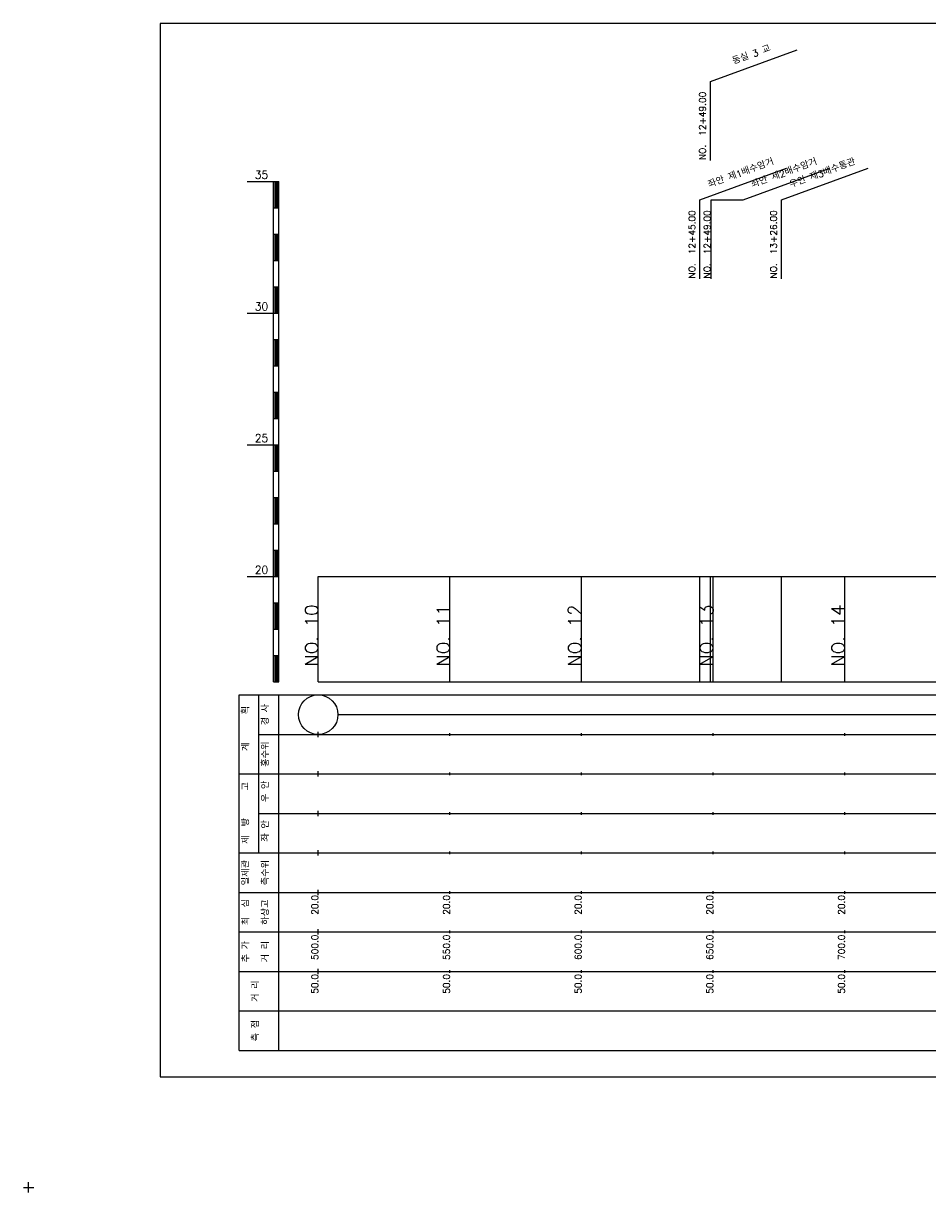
# Model space of a CAD drawing. Extents: x -2 to 685, y -2 to 3823.
# Tile 3 of 13: x -2 to 342, y 481 to 925. Entities that reach past the tile are written whole.
import ezdxf
from ezdxf.enums import TextEntityAlignment as Align

# ---------------------------------------------------------------- set-up
doc = ezdxf.new("R2010")
doc.units = 0
doc.header["$LTSCALE"] = 5
for name, color, linetype in [('BOX', 5, 'CONTINUOUS'), ('DT1', 3, 'CONTINUOUS'), ('LT1', 4, 'CONTINUOUS'), ('ST1', 7, 'CONTINUOUS')]:
    doc.layers.add(name, color=color, linetype=linetype)
doc.styles.add('GHS', font='ROMANS.shx', dxfattribs={"bigfont": 'GHS.shx'})

msp = doc.modelspace()

# ---------------------------------------------------------------- linework, layer by layer
at = {"layer": 'BOX'}
msp.add_lwpolyline([(50, 525), (650, 525), (650, 925), (50, 925), (50, 525)], dxfattribs=at)
at = {"layer": 'DT1', "linetype": 'CONTINUOUS'}
msp.add_line((259.32, 858), (271.41, 858), dxfattribs=at)
at = {"layer": 'DT1'}
for p, q in [((110, 704.33), (110, 706.33)), ((160, 704.83), (160, 705.83)), ((210, 704.83), (210, 705.83)), ((260, 704.83), (260, 705.83)), ((310, 704.83), (310, 705.83))]:
    msp.add_line(p, q, dxfattribs=at)
at = {"layer": 'LT1', "linetype": 'CONTINUOUS'}
for p, q in [((259, 902.97), (291.89, 914.94)), ((259, 872.97), (259, 902.97)), ((255, 858), (287.89, 869.97)), ((271.41, 858), (304.3, 869.97)), ((286, 858), (318.89, 869.97)), ((255, 828), (255, 858)), ((259.32, 828), (259.32, 858)), ((286, 828), (286, 858))]:
    msp.add_line(p, q, dxfattribs=at)
at = {"layer": 'LT1'}
for p, q in [((83, 865), (93, 865)), ((93, 675), (93, 865)), ((93, 865), (95, 865)), ((93.5, 864.8), (93.5, 855.2)), ((94, 864.8), (94, 855.2)), ((94.5, 864.8), (94.5, 855.2)), ((95, 675), (95, 865)), ((93, 855), (95, 855)), ((93, 845), (95, 845)), ((93.5, 844.8), (93.5, 835.2)), ((94, 844.8), (94, 835.2)), ((94.5, 844.8), (94.5, 835.2)), ((93, 835), (95, 835)), ((93, 825), (95, 825)), ((93.5, 824.8), (93.5, 815.2)), ((94, 824.8), (94, 815.2)), ((94.5, 824.8), (94.5, 815.2)), ((83, 815), (93, 815)), ((93, 815), (95, 815)), ((93, 805), (95, 805)), ((93.5, 804.8), (93.5, 795.2)), ((94, 804.8), (94, 795.2)), ((94.5, 804.8), (94.5, 795.2)), ((93, 795), (95, 795)), ((93, 785), (95, 785)), ((93.5, 784.8), (93.5, 775.2)), ((94, 784.8), (94, 775.2)), ((94.5, 784.8), (94.5, 775.2)), ((93, 775), (95, 775)), ((83, 765), (93, 765)), ((93, 765), (95, 765)), ((93.5, 764.8), (93.5, 755.2)), ((94, 764.8), (94, 755.2)), ((94.5, 764.8), (94.5, 755.2)), ((93, 755), (95, 755)), ((93, 745), (95, 745)), ((93.5, 744.8), (93.5, 735.2)), ((94, 744.8), (94, 735.2)), ((94.5, 744.8), (94.5, 735.2)), ((93, 735), (95, 735)), ((93, 725), (95, 725)), ((93.5, 724.8), (93.5, 715.2)), ((94, 724.8), (94, 715.2)), ((94.5, 724.8), (94.5, 715.2)), ((83, 715), (93, 715)), ((93, 715), (95, 715)), ((110, 675), (110, 715)), ((160, 675), (160, 715)), ((210, 675), (210, 715)), ((255, 675), (255, 715)), ((259, 675), (259, 715)), ((260, 675), (260, 715)), ((286, 675), (286, 715)), ((310, 675), (310, 715)), ((93, 705), (95, 705)), ((93.5, 704.8), (93.5, 695.2)), ((94, 704.8), (94, 695.2)), ((94.5, 704.8), (94.5, 695.2)), ((93, 695), (95, 695)), ((93, 685), (95, 685)), ((93.5, 684.8), (93.5, 675.2)), ((94, 684.8), (94, 675.2)), ((94.5, 684.8), (94.5, 675.2)), ((93, 675), (95, 675)), ((110, 675), (610, 675)), ((110, 654), (110, 656)), ((160, 654.5), (160, 655.5)), ((210, 654.5), (210, 655.5)), ((260, 654.5), (260, 655.5)), ((310, 654.5), (310, 655.5)), ((110, 639), (110, 641)), ((160, 639.5), (160, 640.5)), ((210, 639.5), (210, 640.5)), ((260, 639.5), (260, 640.5)), ((310, 639.5), (310, 640.5)), ((110, 624), (110, 626)), ((160, 624.5), (160, 625.5)), ((210, 624.5), (210, 625.5)), ((260, 624.5), (260, 625.5)), ((310, 624.5), (310, 625.5)), ((110, 609), (110, 611)), ((160, 609.5), (160, 610.5)), ((210, 609.5), (210, 610.5)), ((260, 609.5), (260, 610.5)), ((310, 609.5), (310, 610.5)), ((110, 594), (110, 596)), ((160, 594.5), (160, 595.5)), ((210, 594.5), (210, 595.5)), ((260, 594.5), (260, 595.5)), ((310, 594.5), (310, 595.5)), ((110, 579), (110, 581)), ((160, 579.5), (160, 580.5)), ((210, 579.5), (210, 580.5)), ((260, 579.5), (260, 580.5)), ((310, 579.5), (310, 580.5)), ((110, 564), (110, 566)), ((160, 564.5), (160, 565.5)), ((210, 564.5), (210, 565.5)), ((260, 564.5), (260, 565.5)), ((310, 564.5), (310, 565.5))]:
    msp.add_line(p, q, dxfattribs=at)
msp.add_lwpolyline([(110, 715), (160, 715), (210, 715), (260, 715), (310, 715), (360, 715), (410, 715), (460, 715), (510, 715), (560, 715), (610, 715)], dxfattribs=at)
at = {"layer": 'ST1'}
for p, q in [((80, 535), (80, 670)), ((80, 670), (623, 670)), ((87.5, 640), (87.5, 670)), ((95, 535), (95, 670)), ((87.5, 655), (623, 655)), ((80, 640), (623, 640)), ((87.5, 610), (87.5, 640)), ((87.5, 625), (623, 625)), ((80, 610), (623, 610)), ((80, 595), (623, 595)), ((80, 580), (623, 580)), ((80, 565), (623, 565)), ((80, 550), (623, 550)), ((80, 535), (623, 535)), ((0, 481), (0, 485)), ((-2, 483), (2, 483))]:
    msp.add_line(p, q, dxfattribs=at)
at = {"layer": 'ST1', "linetype": 'CONTINUOUS'}
msp.add_line((117.5, 662.5), (602.5, 662.5), dxfattribs=at)
msp.add_circle((110, 662.5), 7.5, dxfattribs=at)

# ---------------------------------------------------------------- texts
at = {"layer": 'DT1', "linetype": 'CONTINUOUS', "style": 'GHS'}
for s, rotation, p in [('동실 3 교', 20, (275, 911.96)), ('좌안 제1배수암거', 20, (271, 866.99)), ('좌안 제2배수암거', 20, (287.41, 866.99)), ('우안 제3배수통관', 20, (302, 866.99)), ('  획', 90, (83.75, 662.5)), ('경 사', 90, (91.25, 662.5)), ('   계', 90, (83.75, 647.5)), ('홍수위', 90, (91.25, 647.5)), ('   고', 90, (83.75, 632.5)), (' 우 안', 90, (91.25, 632.5)), (' 제  방', 90, (83.75, 617.5)), (' 좌 안', 90, (91.25, 617.5)), ('일제관', 90, (83.75, 602.5)), ('측수위', 90, (91.25, 602.5)), ('최  심', 90, (83.75, 587.5)), ('하상고', 90, (91.25, 587.5)), ('추 가', 90, (83.75, 572.5)), ('거 리', 90, (91.25, 572.5)), ('거 리', 90, (87.5, 557.5)), ('측 점', 90, (87.5, 542.5))]:
    msp.add_text(s, height=2.5, rotation=rotation, dxfattribs=at).set_placement(p, align=Align.CENTER)
for s, p in [('NO.  12+49.00', (257.25, 873.09)), ('NO.  12+45.00', (253.25, 828.12)), ('NO.  12+49.00', (258.99, 828.12)), ('NO.  13+26.00', (284.25, 828.12))]:
    msp.add_text(s, height=2.5, rotation=90, dxfattribs=at).set_placement(p)
at = {"layer": 'DT1', "style": 'GHS'}
for s, p in [('35', (91, 866)), ('30', (91, 816)), ('25', (91, 766)), ('20', (91, 716))]:
    msp.add_text(s, height=3, dxfattribs=at).set_placement(p, align=Align.RIGHT)
for s, height, p in [('NO. 10', 5, (110, 704.33)), ('NO. 11', 5, (160, 704.33)), ('NO. 12', 5, (210, 704.33)), ('NO. 13', 5, (260, 704.33)), ('NO. 14', 5, (310, 704.33)), (' 20.0', 2.5, (110, 594)), (' 20.0', 2.5, (160, 594)), (' 20.0', 2.5, (210, 594)), (' 20.0', 2.5, (260, 594)), (' 20.0', 2.5, (310, 594)), ('   500.0', 2.5, (110, 579)), ('   550.0', 2.5, (160, 579)), ('   600.0', 2.5, (210, 579)), ('   650.0', 2.5, (260, 579)), ('   700.0', 2.5, (310, 579)), ('  50.0', 2.5, (110, 564)), ('  50.0', 2.5, (160, 564)), ('  50.0', 2.5, (210, 564)), ('  50.0', 2.5, (260, 564)), ('  50.0', 2.5, (310, 564))]:
    msp.add_text(s, height=height, rotation=90, dxfattribs=at).set_placement(p, align=Align.RIGHT)

doc.saveas('drawing.dxf')
